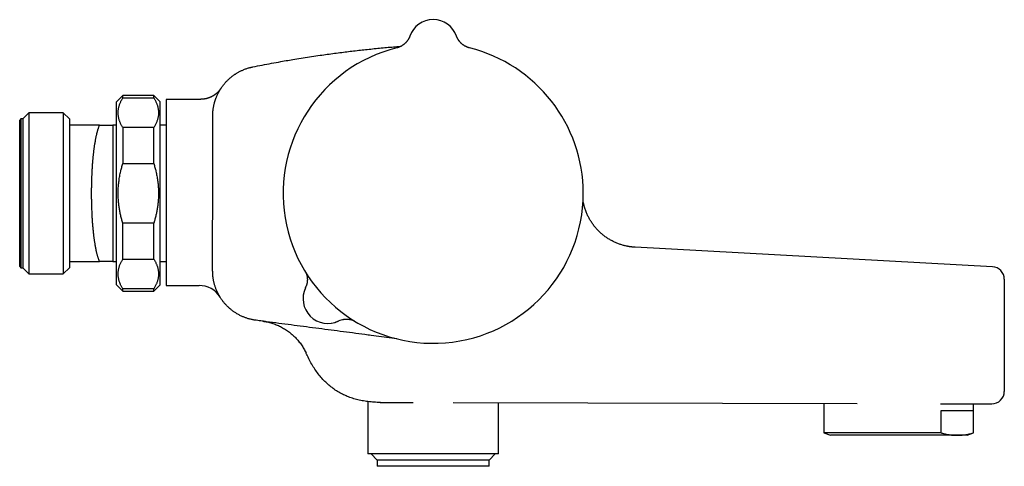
# Model space of a CAD drawing. Header units: millimetres. Extents: x 8 to 808, y 12 to 392.
# Tile 6 of 6: x 644 to 802, y 320 to 392. Entities that reach past the tile are written whole.
import ezdxf

# ---------------------------------------------------------------- set-up
doc = ezdxf.new("R2010")
doc.units = ezdxf.units.MM

msp = doc.modelspace()

# ---------------------------------------------------------------- linework, layer by layer
at = {"color": 7, "linetype": 'Continuous', "lineweight": 30}
for p, q in [((706.73, 389.8), (706.73, 389.79)), ((706.73, 389.8), (706.73, 389.8)), ((714.26, 389.79), (714.26, 389.8)), ((714.26, 389.8), (714.26, 389.8)), ((660.49, 380.2), (659.49, 379.2)), ((659.49, 364.45), (659.49, 379.2)), ((665.49, 380.2), (660.49, 380.2)), ((660.49, 379.84), (660.49, 380.2)), ((660.49, 379.84), (665.49, 379.84)), ((666.49, 379.2), (665.49, 380.2)), ((665.49, 379.84), (665.49, 380.2)), ((666.49, 364.45), (666.49, 379.2)), ((672.99, 379.6), (667.49, 379.6)), ((667.49, 379.6), (667.49, 349.6)), ((644.08, 376.45), (643.88, 376.25)), ((643.88, 352.65), (643.88, 376.25)), ((644.38, 376.45), (644.08, 376.45)), ((644.08, 376.45), (644.08, 352.45)), ((645.38, 377.45), (644.38, 376.45)), ((644.38, 376.45), (644.38, 352.45)), ((650.88, 377.45), (645.38, 377.45)), ((645.38, 377.45), (645.38, 351.45)), ((651.88, 376.45), (650.88, 377.45)), ((650.88, 377.45), (650.88, 351.45)), ((651.88, 376.45), (651.88, 375.45)), ((651.88, 375.45), (651.88, 353.45)), ((656.73, 375.45), (651.88, 375.45)), ((658.88, 375.44), (658.88, 375.45)), ((658.93, 375.45), (658.88, 375.44)), ((658.88, 375.44), (658.88, 353.45)), ((659.49, 375.45), (658.93, 375.45)), ((660.49, 375.04), (660.49, 369.25)), ((665.49, 375.04), (660.49, 375.04)), ((665.49, 369.25), (665.49, 375.04)), ((667.49, 375.45), (666.49, 375.45)), ((660.49, 369.25), (665.49, 369.25)), ((659.49, 349.7), (659.49, 364.45)), ((666.49, 349.7), (666.49, 364.45)), ((660.49, 353.86), (660.49, 359.64)), ((665.49, 359.64), (660.49, 359.64)), ((665.49, 353.86), (665.49, 359.64)), ((800.6, 352.62), (743.02, 355.76)), ((660.49, 353.86), (665.49, 353.86)), ((643.88, 352.65), (644.08, 352.45)), ((644.08, 352.45), (644.38, 352.45)), ((644.38, 352.45), (645.38, 351.45)), ((650.88, 351.45), (651.88, 352.45)), ((651.88, 353.45), (651.88, 352.45)), ((651.88, 353.45), (656.73, 353.45)), ((658.88, 353.45), (658.88, 353.45)), ((658.88, 353.45), (658.93, 353.45)), ((658.93, 353.45), (659.49, 353.45)), ((658.93, 353.45), (658.93, 353.45)), ((666.49, 353.45), (667.49, 353.45)), ((645.38, 351.45), (650.88, 351.45)), ((659.49, 349.7), (660.49, 348.7)), ((660.49, 348.7), (660.49, 349.06)), ((665.49, 349.06), (660.49, 349.06)), ((665.49, 348.7), (666.49, 349.7)), ((665.49, 348.7), (665.49, 349.06)), ((667.49, 349.6), (672.77, 349.6)), ((672.77, 349.6), (672.77, 349.6)), ((660.49, 348.7), (665.49, 348.7)), ((676.17, 347.71), (676.17, 347.71)), ((699.99, 330.87), (699.99, 322.45)), ((701.98, 330.75), (707.29, 330.74)), ((701.98, 330.75), (701.98, 330.75)), ((713.69, 330.72), (778.77, 330.57)), ((720.99, 322.45), (720.99, 330.71)), ((773.44, 330.59), (773.44, 325.83)), ((792.22, 330.54), (800.49, 330.52)), ((797.54, 325.83), (797.54, 330.53)), ((792.33, 329.45), (797.45, 329.45)), ((792.33, 325.83), (792.33, 329.45)), ((797.45, 329.45), (797.45, 325.83)), ((773.44, 325.83), (774.49, 325.45)), ((792.33, 325.83), (773.44, 325.83)), ((794.89, 325.45), (774.49, 325.45)), ((796.49, 325.45), (794.89, 325.45)), ((796.49, 325.45), (797.54, 325.83)), ((797.54, 325.83), (797.45, 325.83)), ((720.99, 322.45), (699.99, 322.45)), ((700.49, 322.45), (701.49, 321.45)), ((719.49, 321.45), (720.49, 322.45)), ((701.49, 321.45), (701.49, 320.45)), ((719.49, 321.45), (701.49, 321.45)), ((719.49, 320.45), (701.49, 320.45)), ((719.49, 320.45), (719.49, 321.45))]:
    msp.add_line(p, q, dxfattribs=at)
at = {"color": 7, "linetype": 'Continuous', "lineweight": 30, "flags": 128}
for points in [[(714.32, 389.63), (714.29, 389.7), (714.26, 389.79)], [(704.61, 341), (703.4, 341.16), (700.49, 341.54)], [(800.49, 330.52), (800.49, 330.52)]]:
    msp.add_lwpolyline(points, dxfattribs=at)
at = {"color": 7, "linetype": 'Continuous', "lineweight": 30}
for centre, radius, start, end in [((710.49, 388.45), 4, 19.6961, 160.3039), ((710.49, 364.45), 24.17, 104.0365, 0), ((710.49, 364.45), 24.17, 0, 75.9635), ((800.49, 350.62), 2, 0, 86.8827), ((672.77, 345.6), 4, 31.8791, 90.0073), ((672.77, 345.6), 4, 31.8791, 90.0032), ((693.52, 347.48), 4, 153.8652, 296.1348), ((693.52, 347.48), 4, 154.226, 295.774), ((687.22, 350.52), 3, 334.2259, 340.0268), ((672.77, 345.6), 4, 31.8036, 31.8791), ((696.57, 341.17), 3, 99.7988, 115.6428), ((800.49, 332.52), 2, 269.869, 0)]:
    msp.add_arc(centre, radius, start, end, dxfattribs=at)
for points, knots in [([(706.73, 389.8), (706.73, 389.79), (706.73, 389.79), (706.72, 389.79), (706.72, 389.78), (706.72, 389.78), (706.72, 389.77), (706.71, 389.75), (706.7, 389.73), (706.69, 389.7), (706.67, 389.66), (706.65, 389.59), (706.61, 389.52), (706.58, 389.45), (706.54, 389.38), (706.51, 389.32), (706.46, 389.25), (706.42, 389.18), (706.37, 389.11), (706.32, 389.04), (706.27, 388.97), (706.22, 388.9), (706.16, 388.83), (706.11, 388.77), (706.05, 388.71), (705.98, 388.65), (705.92, 388.59), (705.85, 388.53), (705.79, 388.47), (705.72, 388.42), (705.65, 388.37), (705.57, 388.32), (705.5, 388.27), (705.43, 388.22), (705.35, 388.18), (705.27, 388.14), (705.19, 388.1), (705.11, 388.06), (705.03, 388.03), (704.95, 388), (704.86, 387.96), (704.77, 387.94), (704.69, 387.91), (704.65, 387.9), (704.63, 387.9)], [0, 0, 0, 0, 0.003392, 0.006616, 0.00959, 0.012543, 0.016014, 0.020744, 0.027828, 0.039033, 0.055014, 0.077363, 0.106016, 0.133177, 0.157916, 0.18447, 0.211885, 0.239899, 0.268324, 0.297038, 0.325963, 0.355044, 0.384245, 0.41354, 0.442909, 0.472339, 0.501818, 0.531338, 0.560892, 0.590476, 0.620085, 0.649716, 0.679365, 0.709032, 0.738713, 0.768407, 0.798112, 0.827828, 0.857554, 0.887288, 0.91703, 0.950082, 0.983111, 1, 1, 1, 1]), ([(716.35, 387.9), (716.33, 387.9), (716.28, 387.92), (716.2, 387.94), (716.12, 387.97), (716.04, 388), (715.95, 388.03), (715.87, 388.06), (715.79, 388.1), (715.71, 388.14), (715.63, 388.18), (715.56, 388.22), (715.48, 388.27), (715.41, 388.32), (715.34, 388.36), (715.27, 388.42), (715.2, 388.47), (715.14, 388.52), (715.07, 388.58), (715.01, 388.63), (714.95, 388.69), (714.9, 388.75), (714.84, 388.81), (714.79, 388.88), (714.74, 388.94), (714.69, 389), (714.64, 389.06), (714.6, 389.13), (714.55, 389.19), (714.51, 389.26), (714.48, 389.32), (714.44, 389.38), (714.41, 389.44), (714.38, 389.5), (714.35, 389.56), (714.33, 389.61), (714.31, 389.66), (714.29, 389.7), (714.28, 389.73), (714.27, 389.75), (714.27, 389.77), (714.27, 389.78), (714.26, 389.78), (714.26, 389.79), (714.26, 389.79), (714.26, 389.79), (714.26, 389.79), (714.26, 389.8)], [0, 0, 0, 0, 0.022488, 0.05268, 0.082793, 0.112826, 0.142775, 0.172637, 0.202408, 0.232084, 0.261661, 0.291134, 0.320496, 0.349743, 0.378867, 0.407859, 0.436713, 0.465417, 0.493961, 0.522332, 0.550515, 0.578495, 0.606251, 0.633762, 0.661002, 0.68794, 0.714541, 0.740762, 0.766551, 0.791844, 0.816567, 0.840622, 0.863889, 0.886215, 0.907399, 0.92716, 0.945056, 0.960187, 0.971148, 0.978255, 0.983044, 0.986525, 0.989341, 0.99196, 0.994773, 0.998063, 1, 1, 1, 1]), ([(681.43, 384.84), (681.93, 384.93), (682.93, 385.13), (684.44, 385.42), (685.82, 385.67), (687.06, 385.89), (688.27, 386.09), (689.55, 386.3), (690.91, 386.51), (692.2, 386.7), (693.43, 386.87), (694.59, 387.03), (695.73, 387.18), (696.85, 387.32), (697.95, 387.45), (699.05, 387.57), (700.16, 387.69), (701.29, 387.81), (702.41, 387.91), (703.53, 388.02), (704.5, 388.1), (705.1, 388.14), (705.32, 388.16)], [0, 0, 0, 0, 0.063444, 0.12689, 0.190334, 0.237459, 0.284584, 0.341718, 0.398852, 0.455986, 0.504566, 0.553146, 0.601726, 0.647442, 0.693159, 0.738875, 0.785571, 0.832268, 0.878964, 0.925815, 0.972666, 1, 1, 1, 1]), ([(674.97, 364.45), (674.97, 365.31), (674.97, 367.75), (674.97, 370.72), (674.98, 373.35), (674.98, 374.93), (674.98, 376.09), (674.98, 376.83), (674.99, 377.15), (675, 377.42), (675.01, 377.65), (675.03, 377.81), (675.05, 377.98), (675.07, 378.15), (675.1, 378.31), (675.13, 378.48), (675.16, 378.64), (675.2, 378.81), (675.24, 378.98), (675.29, 379.14), (675.33, 379.31), (675.39, 379.47), (675.44, 379.63), (675.5, 379.79), (675.56, 379.95), (675.63, 380.11), (675.69, 380.26), (675.76, 380.41), (675.84, 380.56), (675.91, 380.71), (675.99, 380.86), (676.08, 381), (676.16, 381.15), (676.25, 381.29), (676.35, 381.44), (676.44, 381.58), (676.55, 381.72), (676.65, 381.86), (676.76, 381.99), (676.88, 382.14), (677.03, 382.31), (677.2, 382.5), (677.37, 382.68), (677.53, 382.83), (677.68, 382.96), (677.81, 383.07), (677.94, 383.18), (678.07, 383.29), (678.2, 383.39), (678.34, 383.49), (678.48, 383.59), (678.63, 383.69), (678.77, 383.78), (678.93, 383.88), (679.11, 383.98), (679.31, 384.09), (679.51, 384.19), (679.71, 384.28), (679.91, 384.37), (680.13, 384.46), (680.36, 384.54), (680.6, 384.62), (680.85, 384.7), (681.07, 384.75), (681.26, 384.8), (681.38, 384.82), (681.43, 384.84)], [0, 0, 0, 0, 0.109572, 0.311176, 0.378378, 0.445579, 0.51278, 0.52622, 0.539662, 0.553804, 0.560895, 0.567987, 0.575092, 0.582198, 0.58939, 0.596582, 0.603787, 0.610992, 0.618287, 0.625581, 0.632888, 0.640196, 0.647529, 0.654865, 0.661929, 0.668995, 0.676084, 0.683173, 0.690274, 0.697375, 0.704565, 0.711755, 0.718959, 0.726162, 0.733456, 0.74075, 0.748058, 0.755366, 0.762699, 0.770036, 0.780626, 0.791215, 0.801846, 0.812477, 0.819655, 0.826833, 0.834024, 0.841215, 0.848497, 0.855779, 0.863075, 0.87037, 0.87769, 0.885014, 0.89446, 0.903909, 0.913355, 0.922867, 0.932381, 0.941893, 0.952736, 0.963579, 0.974467, 0.985354, 0.992675, 1, 1, 1, 1]), ([(676.31, 381.38), (676.31, 381.38), (676.31, 381.38), (676.31, 381.38), (676.31, 381.38), (676.31, 381.37), (676.3, 381.37), (676.3, 381.37), (676.3, 381.36), (676.3, 381.36), (676.29, 381.35), (676.28, 381.34), (676.27, 381.32), (676.24, 381.28), (676.21, 381.23), (676.15, 381.16), (676.1, 381.09), (676.03, 381.01), (675.97, 380.94), (675.91, 380.88), (675.85, 380.81), (675.78, 380.74), (675.71, 380.67), (675.64, 380.61), (675.56, 380.54), (675.48, 380.48), (675.41, 380.42), (675.33, 380.36), (675.24, 380.3), (675.16, 380.25), (675.07, 380.19), (674.99, 380.14), (674.9, 380.09), (674.81, 380.04), (674.72, 380), (674.63, 379.96), (674.53, 379.92), (674.44, 379.88), (674.34, 379.84), (674.25, 379.81), (674.15, 379.78), (674.05, 379.75), (673.96, 379.72), (673.86, 379.7), (673.76, 379.68), (673.65, 379.66), (673.54, 379.64), (673.43, 379.63), (673.32, 379.62), (673.21, 379.61), (673.1, 379.61), (673.02, 379.61), (672.99, 379.6)], [0, 0, 0, 0, 0.022257, 0.043016, 0.051961, 0.057338, 0.060531, 0.062325, 0.063827, 0.065363, 0.067416, 0.070634, 0.075975, 0.084639, 0.103911, 0.121767, 0.147598, 0.17088, 0.19129, 0.213194, 0.235757, 0.258786, 0.282134, 0.305708, 0.329447, 0.35331, 0.377268, 0.4013, 0.425392, 0.449531, 0.47371, 0.497922, 0.522162, 0.546425, 0.570709, 0.59501, 0.619326, 0.643656, 0.667998, 0.69235, 0.716711, 0.741081, 0.765459, 0.789844, 0.814235, 0.838631, 0.865807, 0.89298, 0.920075, 0.947093, 0.974039, 1, 1, 1, 1]), ([(676.25, 381.29), (676.25, 381.29), (676.26, 381.31), (676.27, 381.31), (676.27, 381.32)], [0, 0, 0, 0, 0.014403, 1, 1, 1, 1]), ([(676.29, 381.35), (676.29, 381.35), (676.29, 381.35), (676.29, 381.34), (676.28, 381.34), (676.28, 381.34)], [0, 0, 0, 0, 0.203212, 0.607384, 1, 1, 1, 1]), ([(660.49, 375.04), (660.46, 375.1), (660.38, 375.22), (660.28, 375.41), (660.19, 375.59), (660.1, 375.78), (660.03, 375.97), (659.96, 376.16), (659.9, 376.35), (659.85, 376.54), (659.81, 376.74), (659.77, 376.94), (659.75, 377.13), (659.74, 377.34), (659.74, 377.54), (659.75, 377.75), (659.78, 377.96), (659.81, 378.17), (659.86, 378.38), (659.91, 378.58), (659.98, 378.79), (660.06, 379), (660.15, 379.21), (660.25, 379.42), (660.37, 379.63), (660.45, 379.77), (660.49, 379.84)], [0, 0, 0, 0, 0.039438, 0.078884, 0.118329, 0.157766, 0.19739, 0.237015, 0.276298, 0.315581, 0.356348, 0.397129, 0.43791, 0.478676, 0.521454, 0.564249, 0.607044, 0.649823, 0.692933, 0.736044, 0.778489, 0.820935, 0.865693, 0.910465, 0.955239, 1, 1, 1, 1]), ([(665.49, 379.84), (665.53, 379.78), (665.6, 379.65), (665.7, 379.47), (665.8, 379.28), (665.88, 379.09), (665.96, 378.9), (666.03, 378.71), (666.09, 378.52), (666.14, 378.33), (666.18, 378.14), (666.21, 377.94), (666.23, 377.74), (666.24, 377.54), (666.24, 377.33), (666.23, 377.12), (666.21, 376.92), (666.17, 376.71), (666.13, 376.5), (666.07, 376.29), (666, 376.09), (665.92, 375.88), (665.83, 375.67), (665.73, 375.46), (665.62, 375.25), (665.53, 375.11), (665.49, 375.04)], [0, 0, 0, 0, 0.0394379, 0.0788842, 0.1183294, 0.1577658, 0.1973904, 0.2370148, 0.2762981, 0.3155813, 0.3563484, 0.3971294, 0.4379098, 0.4786762, 0.5214545, 0.5642491, 0.6070442, 0.649823, 0.6929333, 0.7360439, 0.7784893, 0.8209349, 0.8656935, 0.9104653, 0.9552389, 1, 1, 1, 1]), ([(656.73, 375.45), (656.71, 375.41), (656.68, 375.34), (656.63, 375.2), (656.57, 375.05), (656.51, 374.88), (656.46, 374.74), (656.42, 374.6), (656.38, 374.46), (656.34, 374.32), (656.3, 374.18), (656.26, 374.02), (656.23, 373.87), (656.19, 373.71), (656.15, 373.54), (656.12, 373.36), (656.08, 373.18), (656.05, 372.99), (656.01, 372.78), (655.96, 372.53), (655.92, 372.28), (655.89, 372.05), (655.86, 371.86), (655.84, 371.66), (655.81, 371.46), (655.78, 371.25), (655.76, 371.05), (655.74, 370.83), (655.71, 370.62), (655.69, 370.39), (655.67, 370.16), (655.65, 369.93), (655.62, 369.69), (655.6, 369.43), (655.58, 369.16), (655.56, 368.88), (655.54, 368.59), (655.53, 368.31), (655.51, 368.06), (655.5, 367.82), (655.49, 367.58), (655.48, 367.34), (655.47, 367.1), (655.46, 366.81), (655.45, 366.48), (655.44, 366.13), (655.43, 365.83), (655.43, 365.55), (655.42, 365.26), (655.42, 364.95), (655.42, 364.64), (655.42, 364.32), (655.42, 363.97), (655.42, 363.62), (655.43, 363.29), (655.43, 362.97), (655.44, 362.66), (655.45, 362.32), (655.46, 361.97), (655.48, 361.62), (655.49, 361.29), (655.5, 361), (655.52, 360.71), (655.54, 360.4), (655.56, 360.07), (655.58, 359.75), (655.6, 359.45), (655.63, 359.16), (655.65, 358.88), (655.68, 358.59), (655.71, 358.27), (655.75, 357.97), (655.78, 357.69), (655.81, 357.44), (655.84, 357.19), (655.88, 356.94), (655.92, 356.67), (655.96, 356.39), (656, 356.13), (656.05, 355.86), (656.1, 355.6), (656.15, 355.37), (656.19, 355.18), (656.23, 355), (656.28, 354.81), (656.33, 354.62), (656.38, 354.43), (656.43, 354.25), (656.48, 354.09), (656.54, 353.93), (656.59, 353.78), (656.64, 353.65), (656.69, 353.54), (656.72, 353.47), (656.73, 353.45)], [0, 0, 0, 0, 0.009884, 0.019768, 0.033504, 0.047241, 0.056402, 0.065563, 0.07479, 0.084016, 0.093178, 0.102339, 0.111435, 0.120531, 0.130145, 0.13976, 0.149374, 0.15923, 0.169086, 0.182577, 0.196067, 0.205064, 0.214061, 0.223058, 0.232055, 0.241052, 0.250049, 0.259046, 0.268043, 0.277482, 0.286923, 0.296362, 0.306038, 0.315714, 0.326785, 0.337861, 0.348936, 0.360007, 0.368868, 0.377728, 0.386589, 0.39545, 0.40431, 0.413171, 0.427109, 0.441047, 0.450569, 0.460092, 0.471059, 0.482029, 0.493, 0.503967, 0.517121, 0.530276, 0.541555, 0.552837, 0.56412, 0.575399, 0.589234, 0.60307, 0.614013, 0.624959, 0.635906, 0.646849, 0.659975, 0.673101, 0.68435, 0.695604, 0.706858, 0.718108, 0.731903, 0.745699, 0.7567, 0.767705, 0.77871, 0.789711, 0.802907, 0.816103, 0.829319, 0.842536, 0.85636, 0.870184, 0.87962, 0.889056, 0.901059, 0.913066, 0.925074, 0.937076, 0.948613, 0.960152, 0.971688, 0.982269, 0.992851, 1, 1, 1, 1]), ([(656.73, 375.45), (656.8, 375.45), (656.93, 375.45), (657.12, 375.45), (657.31, 375.45), (657.49, 375.45), (657.66, 375.45), (657.83, 375.45), (657.98, 375.45), (658.13, 375.45), (658.27, 375.45), (658.38, 375.45), (658.48, 375.45), (658.55, 375.45), (658.63, 375.45), (658.69, 375.45), (658.74, 375.45), (658.79, 375.45), (658.83, 375.45), (658.85, 375.45), (658.87, 375.45), (658.88, 375.45), (658.88, 375.45)], [0, 0, 0, 0, 0.056869, 0.113744, 0.17062, 0.227492, 0.284358, 0.341527, 0.398712, 0.455898, 0.513076, 0.570239, 0.612997, 0.655767, 0.698539, 0.741306, 0.784062, 0.82724, 0.870434, 0.913632, 0.956823, 1, 1, 1, 1]), ([(660.49, 359.64), (660.46, 359.75), (660.4, 359.95), (660.31, 360.26), (660.23, 360.58), (660.16, 360.89), (660.09, 361.2), (660.02, 361.52), (659.97, 361.84), (659.91, 362.16), (659.87, 362.49), (659.83, 362.81), (659.8, 363.14), (659.77, 363.48), (659.75, 363.84), (659.74, 364.22), (659.74, 364.59), (659.75, 364.97), (659.77, 365.35), (659.79, 365.72), (659.83, 366.1), (659.88, 366.48), (659.93, 366.86), (660, 367.24), (660.07, 367.63), (660.15, 367.99), (660.23, 368.32), (660.31, 368.63), (660.4, 368.94), (660.46, 369.15), (660.49, 369.25)], [0, 0, 0, 0, 0.033004, 0.06601, 0.099013, 0.132109, 0.165208, 0.198304, 0.231721, 0.265141, 0.298557, 0.332101, 0.365648, 0.399192, 0.437733, 0.476274, 0.514911, 0.553549, 0.59237, 0.630958, 0.669546, 0.709053, 0.748566, 0.788073, 0.828251, 0.868428, 0.901296, 0.934189, 0.967083, 1, 1, 1, 1]), ([(665.49, 369.25), (665.52, 369.15), (665.58, 368.94), (665.67, 368.63), (665.75, 368.32), (665.83, 367.99), (665.91, 367.64), (665.98, 367.27), (666.04, 366.9), (666.1, 366.53), (666.15, 366.15), (666.18, 365.8), (666.21, 365.46), (666.23, 365.14), (666.24, 364.82), (666.24, 364.5), (666.24, 364.18), (666.23, 363.83), (666.21, 363.51), (666.19, 363.22), (666.17, 362.96), (666.14, 362.66), (666.1, 362.34), (666.05, 362.02), (665.99, 361.7), (665.93, 361.38), (665.87, 361.07), (665.79, 360.75), (665.72, 360.43), (665.62, 360.06), (665.54, 359.8), (665.49, 359.64)], [0, 0, 0, 0, 0.0328786, 0.0657571, 0.0986645, 0.1315719, 0.1701413, 0.2087585, 0.2473755, 0.2860726, 0.324775, 0.3634716, 0.3960792, 0.4286903, 0.4612977, 0.4944229, 0.527552, 0.5606773, 0.6008092, 0.6255267, 0.6502441, 0.6832787, 0.7163169, 0.7493518, 0.7826234, 0.8158983, 0.8491703, 0.8826668, 0.9161662, 0.9496631, 1, 1, 1, 1]), ([(700.49, 341.54), (700.16, 341.59), (698.51, 341.81), (695.53, 342.2), (691.57, 342.72), (687.6, 343.24), (684.74, 343.61), (683.03, 343.84), (682.48, 343.91), (682.08, 343.97), (681.76, 344.01), (681.55, 344.05), (681.32, 344.09), (681.08, 344.15), (680.83, 344.21), (680.59, 344.28), (680.36, 344.36), (680.14, 344.44), (679.92, 344.52), (679.7, 344.62), (679.47, 344.72), (679.23, 344.85), (679, 344.97), (678.78, 345.1), (678.58, 345.23), (678.4, 345.36), (678.22, 345.48), (678.04, 345.62), (677.87, 345.76), (677.7, 345.9), (677.53, 346.06), (677.37, 346.21), (677.2, 346.37), (677.05, 346.54), (676.9, 346.71), (676.75, 346.89), (676.61, 347.07), (676.48, 347.25), (676.35, 347.43), (676.23, 347.62), (676.11, 347.81), (675.99, 348), (675.88, 348.21), (675.78, 348.41), (675.68, 348.62), (675.59, 348.83), (675.5, 349.05), (675.42, 349.26), (675.35, 349.48), (675.29, 349.69), (675.23, 349.9), (675.17, 350.12), (675.13, 350.34), (675.08, 350.56), (675.05, 350.79), (675.02, 351.02), (675, 351.25), (674.98, 351.48), (674.97, 351.71), (674.96, 352.38), (674.96, 353.5), (674.96, 355.07), (674.96, 356.63), (674.97, 359.76), (674.97, 362.36), (674.97, 364.45)], [0, 0, 0, 0, 0.02338, 0.116902, 0.210423, 0.303944, 0.397466, 0.413053, 0.424744, 0.436434, 0.441638, 0.446841, 0.452044, 0.457968, 0.463894, 0.469821, 0.475745, 0.481075, 0.486406, 0.491736, 0.497971, 0.504206, 0.510469, 0.516731, 0.521905, 0.52708, 0.532253, 0.537463, 0.542674, 0.547883, 0.553206, 0.558531, 0.563854, 0.569217, 0.574581, 0.579944, 0.585172, 0.590401, 0.595629, 0.600894, 0.60616, 0.611425, 0.616807, 0.622191, 0.627573, 0.632996, 0.63842, 0.643842, 0.649055, 0.654268, 0.65948, 0.664729, 0.669979, 0.675228, 0.680593, 0.685959, 0.691324, 0.696728, 0.702133, 0.707537, 0.744095, 0.780653, 0.817211, 0.853769, 1, 1, 1, 1]), ([(743.02, 355.76), (742.96, 355.76), (742.85, 355.77), (742.69, 355.78), (742.55, 355.8), (742.41, 355.81), (742.28, 355.83), (742.16, 355.85), (742.06, 355.86), (741.97, 355.88), (741.89, 355.89), (741.82, 355.9), (741.75, 355.92), (741.68, 355.93), (741.56, 355.96), (741.37, 356), (741.12, 356.06), (740.87, 356.14), (740.61, 356.22), (740.35, 356.31), (740.1, 356.41), (739.84, 356.52), (739.59, 356.64), (739.33, 356.77), (739.07, 356.91), (738.82, 357.06), (738.57, 357.22), (738.33, 357.38), (738.1, 357.55), (737.88, 357.72), (737.66, 357.9), (737.46, 358.08), (737.26, 358.27), (737.06, 358.47), (736.86, 358.68), (736.67, 358.9), (736.48, 359.12), (736.3, 359.35), (736.13, 359.59), (735.97, 359.83), (735.82, 360.07), (735.68, 360.31), (735.55, 360.55), (735.42, 360.79), (735.3, 361.05), (735.18, 361.33), (735.06, 361.62), (734.96, 361.92), (734.87, 362.22), (734.8, 362.47), (734.75, 362.67), (734.72, 362.82), (734.69, 362.94), (734.67, 363.03), (734.66, 363.1), (734.65, 363.17), (734.64, 363.22), (734.63, 363.25)], [0, 0, 0, 0, 0.013973, 0.027089, 0.039349, 0.050753, 0.061301, 0.070992, 0.079828, 0.087174, 0.093802, 0.099711, 0.105323, 0.110971, 0.116657, 0.137267, 0.158339, 0.179553, 0.202283, 0.225013, 0.247742, 0.270472, 0.293201, 0.317308, 0.341415, 0.365522, 0.389629, 0.413736, 0.437843, 0.460573, 0.483302, 0.506032, 0.528762, 0.551491, 0.575598, 0.599705, 0.623812, 0.647919, 0.672026, 0.696133, 0.718863, 0.741593, 0.764322, 0.787052, 0.809781, 0.83561, 0.861439, 0.887268, 0.913097, 0.938908, 0.952019, 0.964614, 0.976695, 0.982212, 0.987623, 0.993553, 1, 1, 1, 1]), ([(743.02, 355.76), (743.02, 355.76), (743.02, 355.76), (743.02, 355.76), (743.02, 355.77), (743.02, 355.76), (743.02, 355.76), (743.02, 355.76), (743.02, 355.76), (743.02, 355.76)], [0, 0, 0, 0, 0.002096, 0.021427, 0.06009, 0.769142, 0.864849, 0.960557, 1, 1, 1, 1]), ([(660.49, 349.06), (660.46, 349.12), (660.38, 349.24), (660.28, 349.43), (660.19, 349.61), (660.1, 349.8), (660.03, 349.99), (659.96, 350.18), (659.9, 350.37), (659.85, 350.56), (659.81, 350.76), (659.77, 350.95), (659.75, 351.15), (659.74, 351.36), (659.74, 351.56), (659.75, 351.77), (659.78, 351.98), (659.81, 352.19), (659.86, 352.4), (659.92, 352.61), (659.98, 352.81), (660.07, 353.03), (660.16, 353.23), (660.26, 353.44), (660.37, 353.65), (660.45, 353.79), (660.49, 353.86)], [0, 0, 0, 0, 0.039438, 0.078884, 0.118329, 0.157766, 0.19739, 0.237015, 0.276298, 0.315581, 0.356348, 0.397129, 0.43791, 0.478676, 0.521422, 0.564176, 0.606922, 0.64996, 0.693005, 0.736044, 0.779913, 0.82379, 0.86766, 0.911771, 0.955888, 1, 1, 1, 1]), ([(665.49, 353.86), (665.53, 353.8), (665.6, 353.67), (665.7, 353.49), (665.8, 353.3), (665.88, 353.11), (665.96, 352.92), (666.03, 352.73), (666.09, 352.54), (666.14, 352.35), (666.18, 352.16), (666.21, 351.96), (666.23, 351.76), (666.24, 351.56), (666.24, 351.35), (666.23, 351.14), (666.21, 350.93), (666.17, 350.73), (666.13, 350.52), (666.07, 350.31), (666, 350.1), (665.92, 349.89), (665.83, 349.68), (665.73, 349.47), (665.62, 349.26), (665.53, 349.12), (665.49, 349.06)], [0, 0, 0, 0, 0.039438, 0.078884, 0.118329, 0.157766, 0.19739, 0.237015, 0.276298, 0.315581, 0.356348, 0.397129, 0.43791, 0.478676, 0.521422, 0.564176, 0.606922, 0.64996, 0.693005, 0.736044, 0.779913, 0.82379, 0.86766, 0.911771, 0.955888, 1, 1, 1, 1]), ([(658.88, 353.45), (658.88, 353.45), (658.87, 353.45), (658.85, 353.45), (658.83, 353.45), (658.79, 353.45), (658.74, 353.45), (658.69, 353.45), (658.63, 353.45), (658.56, 353.45), (658.48, 353.45), (658.38, 353.45), (658.27, 353.45), (658.13, 353.45), (657.99, 353.45), (657.83, 353.45), (657.67, 353.45), (657.49, 353.45), (657.31, 353.45), (657.12, 353.45), (656.93, 353.45), (656.8, 353.45), (656.73, 353.45)], [0, 0, 0, 0, 0.042738, 0.08549, 0.128248, 0.171002, 0.213741, 0.256936, 0.300142, 0.343354, 0.386564, 0.429762, 0.486586, 0.543425, 0.600272, 0.657119, 0.713949, 0.771153, 0.828364, 0.885579, 0.942793, 1, 1, 1, 1]), ([(690.01, 351.61), (690.02, 351.6), (690.02, 351.58), (690.04, 351.54), (690.06, 351.49), (690.08, 351.43), (690.1, 351.36), (690.12, 351.29), (690.14, 351.21), (690.16, 351.14), (690.17, 351.05), (690.18, 350.97), (690.2, 350.89), (690.21, 350.8), (690.21, 350.71), (690.22, 350.63), (690.22, 350.54), (690.22, 350.45), (690.21, 350.36), (690.21, 350.28), (690.2, 350.19), (690.19, 350.1), (690.18, 350.02), (690.16, 349.93), (690.14, 349.84), (690.12, 349.76), (690.1, 349.67), (690.07, 349.59), (690.05, 349.53), (690.04, 349.5), (690.04, 349.5)], [0, 0, 0, 0, 0.009274, 0.033305, 0.060024, 0.089565, 0.121818, 0.156409, 0.19281, 0.230499, 0.269068, 0.30823, 0.347795, 0.387639, 0.427681, 0.467865, 0.508156, 0.548528, 0.588964, 0.62945, 0.669976, 0.710537, 0.751126, 0.791739, 0.832373, 0.873025, 0.913693, 0.954375, 0.995069, 1, 1, 1, 1]), ([(802.49, 350.62), (802.49, 350.62), (802.49, 350.62), (802.49, 350.61), (802.49, 350.59), (802.49, 350.57), (802.49, 350.54), (802.49, 350.5), (802.49, 350.45), (802.49, 350.4), (802.49, 350.34), (802.49, 350.27), (802.49, 350.2), (802.49, 350.12), (802.49, 350.03), (802.49, 349.94), (802.49, 349.83), (802.49, 349.71), (802.49, 349.57), (802.49, 349.43), (802.49, 349.27), (802.49, 349.11), (802.49, 348.96), (802.49, 348.8), (802.49, 348.65), (802.49, 348.49), (802.49, 348.32), (802.49, 348.14), (802.49, 347.94), (802.49, 347.72), (802.49, 347.49), (802.49, 347.26), (802.49, 347.03), (802.49, 346.81), (802.49, 346.6), (802.49, 346.38), (802.49, 346.16), (802.49, 345.95), (802.49, 345.71), (802.49, 345.45), (802.49, 345.18), (802.49, 344.89), (802.49, 344.61), (802.49, 344.33), (802.49, 344.07), (802.49, 343.82), (802.49, 343.57), (802.49, 343.33), (802.49, 343.08), (802.49, 342.81), (802.49, 342.53), (802.49, 342.23), (802.49, 341.92), (802.49, 341.62), (802.49, 341.33), (802.49, 341.05), (802.49, 340.8), (802.49, 340.54), (802.49, 340.29), (802.49, 340.04), (802.49, 339.78), (802.49, 339.5), (802.49, 339.2), (802.49, 338.91), (802.49, 338.62), (802.49, 338.35), (802.49, 338.09), (802.49, 337.86), (802.49, 337.62), (802.49, 337.4), (802.49, 337.18), (802.49, 336.95), (802.49, 336.7), (802.49, 336.45), (802.49, 336.2), (802.49, 335.96), (802.49, 335.73), (802.49, 335.53), (802.49, 335.33), (802.49, 335.15), (802.49, 334.98), (802.49, 334.81), (802.49, 334.64), (802.49, 334.48), (802.49, 334.33), (802.49, 334.18), (802.49, 334.04), (802.49, 333.9), (802.49, 333.76), (802.49, 333.64), (802.49, 333.51), (802.49, 333.4), (802.49, 333.3), (802.49, 333.2), (802.49, 333.11), (802.49, 333.02), (802.49, 332.94), (802.49, 332.87), (802.49, 332.8), (802.49, 332.74), (802.49, 332.69), (802.49, 332.64), (802.49, 332.6), (802.49, 332.57), (802.49, 332.55), (802.49, 332.54), (802.49, 332.53), (802.49, 332.52), (802.49, 332.52)], [0, 0, 0, 0, 0.0087838, 0.0175692, 0.026353, 0.0351979, 0.0440445, 0.0528894, 0.0619255, 0.0709635, 0.0799996, 0.0891014, 0.098205, 0.1073068, 0.1160905, 0.124876, 0.1336598, 0.1443847, 0.1551188, 0.165856, 0.1765903, 0.1873154, 0.1964199, 0.2055263, 0.2146308, 0.2234122, 0.2321953, 0.2409767, 0.2516981, 0.2624287, 0.2731624, 0.2838932, 0.2946147, 0.3037165, 0.3128202, 0.321922, 0.3307069, 0.3394935, 0.3482785, 0.3590037, 0.3697382, 0.3804758, 0.3912103, 0.4019355, 0.4110415, 0.4201493, 0.4292554, 0.4380354, 0.4468171, 0.4555972, 0.4663154, 0.4770428, 0.4877732, 0.4985004, 0.5092184, 0.5183182, 0.5274197, 0.5365195, 0.5453031, 0.5540884, 0.562872, 0.5735941, 0.5843254, 0.5950597, 0.6057908, 0.6165127, 0.6256154, 0.6347199, 0.6438225, 0.6526095, 0.6613982, 0.6701852, 0.6809113, 0.6916465, 0.7023846, 0.7131197, 0.7238458, 0.7329508, 0.7420578, 0.7511628, 0.7599617, 0.7687622, 0.7775611, 0.7864212, 0.7952829, 0.804143, 0.8131951, 0.8222491, 0.8313012, 0.8404197, 0.8495401, 0.8586585, 0.8674606, 0.8762644, 0.8850666, 0.8939307, 0.9027966, 0.9116608, 0.9207184, 0.9297778, 0.9388354, 0.9479591, 0.9570846, 0.9662082, 0.9746442, 0.9830802, 0.9915401, 1, 1, 1, 1]), ([(696.06, 344.13), (696.07, 344.13), (696.1, 344.14), (696.17, 344.15), (696.26, 344.16), (696.34, 344.17), (696.43, 344.17), (696.52, 344.17), (696.6, 344.17), (696.68, 344.17), (696.77, 344.17), (696.85, 344.16), (696.93, 344.15), (697.01, 344.14), (697.09, 344.13), (697.17, 344.11), (697.25, 344.1), (697.32, 344.08), (697.39, 344.06), (697.45, 344.04), (697.51, 344.02), (697.57, 344), (697.61, 343.99), (697.64, 343.98), (697.65, 343.97)], [0, 0, 0, 0, 0.019194, 0.072691, 0.12597, 0.179017, 0.231816, 0.284344, 0.336579, 0.38849, 0.440039, 0.49118, 0.54185, 0.591964, 0.641405, 0.69001, 0.737547, 0.783694, 0.828028, 0.870054, 0.909291, 0.945404, 0.978299, 1, 1, 1, 1]), ([(690.23, 338.25), (690.22, 338.26), (690.22, 338.26), (690.2, 338.3), (690.18, 338.36), (690.12, 338.47), (690.07, 338.6), (690.02, 338.7), (690.01, 338.72)], [0, 0, 0, 0, 0.152259, 0.298267, 0.445771, 0.602293, 0.900131, 1, 1, 1, 1]), ([(701.98, 330.75), (701.64, 330.75), (700.97, 330.77), (700, 330.86), (699.05, 331.01), (698.15, 331.21), (697.28, 331.48), (696.45, 331.8), (695.66, 332.18), (694.9, 332.62), (694.19, 333.12), (693.5, 333.68), (692.86, 334.3), (692.26, 334.98), (691.69, 335.71), (691.16, 336.5), (690.66, 337.35), (690.37, 337.95), (690.23, 338.25)], [0, 0, 0, 0, 0.068407, 0.134546, 0.198678, 0.261088, 0.322085, 0.382001, 0.441185, 0.5, 0.558815, 0.617999, 0.677915, 0.738912, 0.801322, 0.865454, 0.931593, 1, 1, 1, 1]), ([(701.96, 330.75), (701.96, 330.75), (701.97, 330.75), (701.98, 330.75), (701.98, 330.76)], [0, 0, 0, 0, 0.5180553, 1, 1, 1, 1]), ([(792.33, 325.83), (792.4, 325.81), (792.57, 325.76), (792.84, 325.69), (793.13, 325.63), (793.42, 325.57), (793.71, 325.53), (794.01, 325.49), (794.3, 325.47), (794.59, 325.45), (794.79, 325.45), (794.89, 325.45)], [0, 0, 0, 0, 0.085698, 0.199668, 0.313637, 0.42772, 0.541803, 0.656276, 0.770749, 0.885375, 1, 1, 1, 1]), ([(794.89, 325.45), (794.99, 325.45), (795.21, 325.45), (795.53, 325.47), (795.85, 325.5), (796.17, 325.54), (796.49, 325.6), (796.81, 325.66), (797.13, 325.74), (797.34, 325.8), (797.45, 325.83)], [0, 0, 0, 0, 0.1245433, 0.2490868, 0.3738286, 0.4985709, 0.6238525, 0.7491348, 0.874567, 1, 1, 1, 1])]:
    msp.add_open_spline(points, degree=3, knots=knots, dxfattribs=at)
msp.add_open_spline([(683.04, 343.84), (683.28, 343.8), (683.78, 343.73), (684.51, 343.53), (685.21, 343.28), (685.9, 342.97), (686.56, 342.6), (687.18, 342.18), (687.77, 341.71), (688.32, 341.2), (688.82, 340.63), (689.27, 340.03), (689.67, 339.4), (689.9, 338.95), (690.01, 338.72)], degree=3, dxfattribs=at)

doc.saveas('drawing.dxf')
